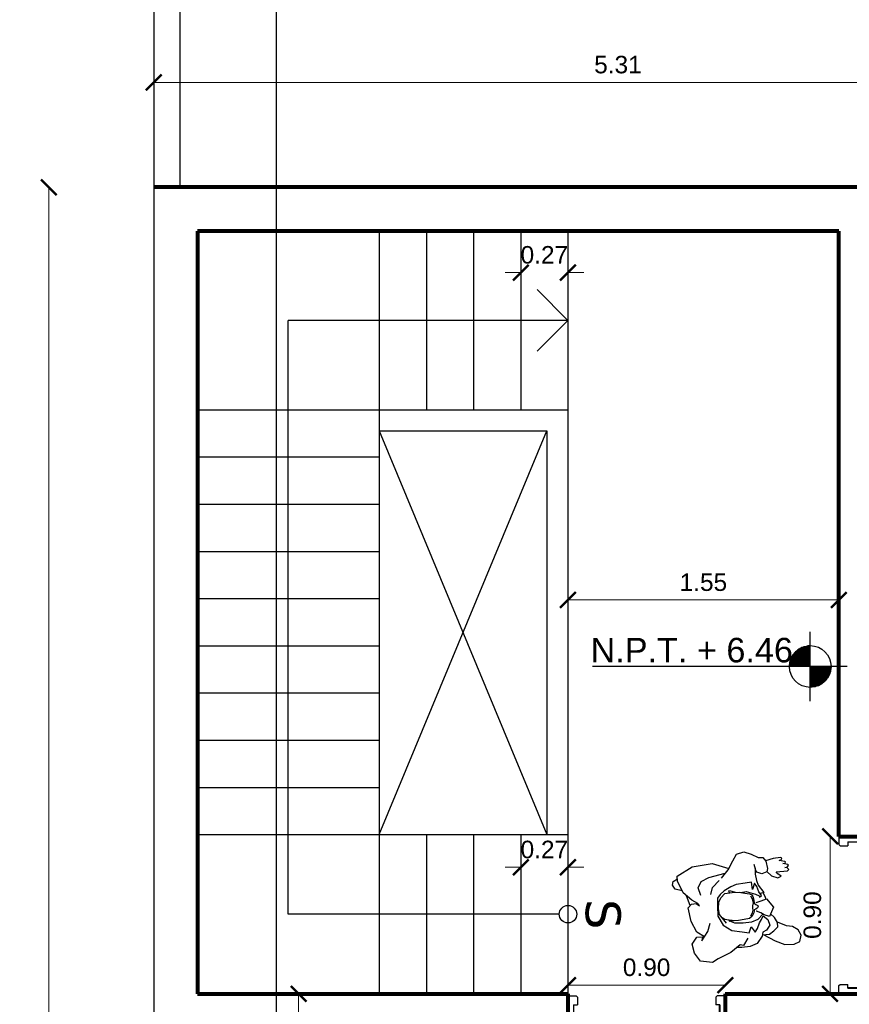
# Model space of a CAD drawing. Header units: inches. Extents: x -1.4 to 10.6, y -3.4 to 32.7.
# Tile 11 of 15: x -0.8 to 4, y 5.5 to 11.2. Entities that reach past the tile are written whole.
import ezdxf

# ---------------------------------------------------------------- set-up
doc = ezdxf.new("R2010")
doc.units = ezdxf.units.IN
doc.header["$MEASUREMENT"] = 0
doc.linetypes.add('CONTINUA', pattern=[0])
for name, color, linetype in [('Cotas', 60, 'Continuous'), ('Flecha', 6, 'Continuous'), ('Gradas', 3, 'Continuous'), ('Linea de corte', 30, 'Continuous'), ('Niveles', 86, 'Continuous'), ('Pared lejana', 152, 'Continuous'), ('Personas', 241, 'Continuous'), ('Puertas', 1, 'Continuous'), ('Vacio', 156, 'Continuous')]:
    doc.layers.add(name, color=color, linetype=linetype)
doc.layers.add('Paredes', color=5, linetype='Continuous', lineweight=80)
doc.styles.get("Standard").update_dxf_attribs({"font": 'arial.ttf'})
doc.styles.add('style1', font='arial.ttf')
doc.dimstyles.new('Cotas', dxfattribs={"dimtxt": 0.1, "dimasz": 0.09, "dimexe": 0.2, "dimexo": 0.4, "dimgap": 0.05, "dimtad": 1, "dimzin": 0, "dimdsep": 46, "dimtxsty": 'Standard', "dimblk": 'ARCHTICK', "dimcen": 0.09, "dimse1": 1, "dimse2": 1, "dimclrd": 60, "dimclre": 256, "dimadec": 0, "dimazin": 0, "dimtfac": 1, "dimtix": 1, "dimtofl": 0, "dimtmove": 1, "dimatfit": 3, "dimfxl": 0, "dimtolj": 1, "dimtzin": 0, "dimlwd": 9, "dimarcsym": 0})

# ---------------------------------------------------------------- blocks, each defined once
blk = doc.blocks.new('puerta2')
at = {"layer": 'Puertas'}
for p, q in [((150.3377, 38.7222), (150.3377, 38.6142)), ((150.3377, 38.7222), (150.3848, 38.7222)), ((150.3377, 38.7222), (150.3377, 38.6142)), ((150.3377, 38.7222), (150.3848, 38.7222)), ((150.3848, 38.7222), (150.3917, 38.7154)), ((150.3848, 38.7222), (150.3917, 38.7154)), ((150.3917, 38.7154), (150.3917, 38.6704)), ((150.3917, 38.7154), (150.3917, 38.6704)), ((151.1906, 38.7222), (151.1837, 38.7154)), ((151.1906, 38.7222), (151.1837, 38.7154)), ((151.1837, 38.7154), (151.1837, 38.6704)), ((151.1837, 38.7154), (151.1837, 38.6704)), ((151.2377, 38.7222), (151.1906, 38.7222)), ((151.2377, 38.7222), (151.1906, 38.7222)), ((151.2377, 38.7222), (151.2377, 38.6142)), ((151.2377, 38.7222), (151.2377, 38.6142)), ((150.369, 38.6704), (150.369, 38.6142)), ((150.369, 38.6704), (150.3917, 38.6704)), ((150.369, 38.6704), (150.369, 38.6142)), ((150.369, 38.6704), (150.3917, 38.6704)), ((150.3712, 38.6682), (150.3712, 38.6142)), ((150.3733, 38.6682), (150.3712, 38.6682)), ((150.3712, 38.6682), (150.3712, 38.6142)), ((150.3733, 38.6682), (150.3712, 38.6682)), ((150.3733, 38.6682), (150.3733, 38.6142)), ((150.3733, 38.6682), (150.3733, 38.6142)), ((151.2064, 38.6704), (151.1837, 38.6704)), ((151.2064, 38.6704), (151.1837, 38.6704)), ((151.2064, 38.6704), (151.2064, 38.6142)), ((151.2064, 38.6704), (151.2064, 38.6142)), ((150.3377, 38.6142), (150.369, 38.6142)), ((150.3377, 38.6142), (150.369, 38.6142)), ((150.3712, 38.6142), (150.3733, 38.6142)), ((150.3712, 38.6142), (150.3733, 38.6142)), ((150.3755, 38.6121), (150.3755, 38.6099)), ((150.3755, 38.6121), (150.4295, 38.6121)), ((150.3755, 38.6121), (150.3755, 38.6099)), ((150.3755, 38.6121), (150.4295, 38.6121)), ((150.4295, 38.6099), (150.3755, 38.6099)), ((150.4295, 38.6099), (150.3755, 38.6099)), ((150.3755, 38.5409), (150.3755, 38.6078)), ((150.4295, 38.6078), (150.3755, 38.6078)), ((150.3755, 38.6078), (150.4295, 38.6078)), ((150.3755, 38.5409), (150.3755, 38.6078)), ((150.4295, 38.6078), (150.3755, 38.6078)), ((150.3755, 38.6078), (150.4295, 38.6078)), ((150.4295, 38.6099), (150.4295, 38.6121)), ((150.4295, 38.6099), (150.4295, 38.6121)), ((150.4295, 38.5066), (150.4295, 38.6078)), ((150.4295, 38.5066), (150.4295, 38.6078)), ((151.2377, 38.6142), (151.2064, 38.6142)), ((151.2377, 38.6142), (151.2064, 38.6142)), ((150.4083, 38.5409), (150.3755, 38.5409)), ((150.4083, 38.5409), (150.3755, 38.5409)), ((150.3824, 38.5387), (150.3755, 38.5387)), ((150.3824, 38.5387), (150.3755, 38.5387)), ((150.3824, 38.5319), (150.3824, 38.5387)), ((150.3824, 38.5319), (150.3824, 38.5387)), ((150.3845, 38.1829), (150.3845, 38.5387)), ((150.3845, 38.2082), (150.3845, 38.5387)), ((150.3845, 38.5387), (150.4061, 38.5387)), ((150.4061, 38.5387), (150.3845, 38.5387)), ((150.3845, 38.1829), (150.3845, 38.5387)), ((150.3845, 38.2082), (150.3845, 38.5387)), ((150.3845, 38.5387), (150.4061, 38.5387)), ((150.4061, 38.5387), (150.3845, 38.5387)), ((150.4061, 38.4998), (150.4061, 38.5387)), ((150.4061, 38.4998), (150.4061, 38.5387)), ((150.4083, 38.4998), (150.4083, 38.5409)), ((150.4083, 38.4998), (150.4083, 38.5409)), ((150.4061, 38.4998), (150.4053, 38.4989)), ((150.4061, 38.4998), (150.4053, 38.4989)), ((150.4061, 38.498), (150.4053, 38.4989)), ((150.4061, 38.498), (150.4053, 38.4989)), ((150.4061, 38.1829), (150.4061, 38.498)), ((150.4061, 38.2082), (150.4061, 38.498)), ((150.4061, 38.1829), (150.4061, 38.498)), ((150.4061, 38.2082), (150.4061, 38.498)), ((150.4226, 38.4998), (150.4083, 38.4998)), ((150.4226, 38.4998), (150.4083, 38.4998)), ((150.4131, 38.4998), (150.4131, 37.8913)), ((150.4131, 38.4998), (150.4131, 37.8913)), ((150.4195, 38.4998), (150.4195, 37.8913)), ((150.4195, 38.4998), (150.4195, 37.8913)), ((150.4226, 38.4998), (150.4295, 38.5066)), ((150.4226, 38.4998), (150.4295, 38.5066)), ((150.4259, 38.503), (150.4259, 37.8881)), ((150.4259, 38.503), (150.4259, 37.8881)), ((150.4277, 38.5048), (150.4277, 37.8863)), ((150.4277, 38.5048), (150.4277, 37.8863)), ((150.4295, 38.5066), (150.4295, 37.8845)), ((150.4295, 38.5066), (150.4295, 37.8845)), ((150.3845, 38.2082), (150.3845, 37.8523)), ((150.3845, 38.2082), (150.3845, 37.8523)), ((150.3845, 38.1829), (150.3845, 37.8523)), ((150.3845, 38.1829), (150.3845, 37.8523)), ((150.4061, 38.2082), (150.4061, 37.893)), ((150.4061, 38.2082), (150.4061, 37.893)), ((150.4061, 38.1829), (150.4061, 37.893)), ((150.4061, 38.1829), (150.4061, 37.893)), ((150.4061, 37.893), (150.4053, 37.8922)), ((150.4061, 37.893), (150.4053, 37.8922)), ((150.4061, 37.8913), (150.4053, 37.8922)), ((150.4061, 37.8913), (150.4053, 37.8922)), ((150.4061, 37.8913), (150.4061, 37.8523)), ((150.4061, 37.8913), (150.4061, 37.8523)), ((150.4083, 37.8913), (150.4083, 37.8502)), ((150.4226, 37.8913), (150.4083, 37.8913)), ((150.4083, 37.8913), (150.4083, 37.8502)), ((150.4226, 37.8913), (150.4083, 37.8913)), ((150.4226, 37.8913), (150.4295, 37.8845)), ((150.4226, 37.8913), (150.4295, 37.8845)), ((150.3593, 37.8372), (150.35, 37.8395)), ((150.3593, 37.8372), (150.35, 37.8395)), ((150.3593, 37.8372), (150.3593, 37.8027)), ((150.3593, 37.8372), (150.3593, 37.8027)), ((150.3711, 37.8462), (150.3755, 37.8462)), ((150.3711, 37.8462), (150.3755, 37.8462)), ((150.3824, 37.8523), (150.3755, 37.8523)), ((150.3824, 37.8523), (150.3755, 37.8523)), ((150.4083, 37.8502), (150.3755, 37.8502)), ((150.3755, 37.8502), (150.3755, 37.7833)), ((150.4083, 37.8502), (150.3755, 37.8502)), ((150.3755, 37.8502), (150.3755, 37.7833)), ((150.3824, 37.8592), (150.3824, 37.8523)), ((150.3824, 37.8592), (150.3824, 37.8523)), ((150.3845, 37.8523), (150.4061, 37.8523)), ((150.4061, 37.8523), (150.3845, 37.8523)), ((150.3845, 37.8523), (150.4061, 37.8523)), ((150.4061, 37.8523), (150.3845, 37.8523)), ((150.4295, 37.8845), (150.4295, 37.7833)), ((150.4295, 37.8845), (150.4295, 37.7833)), ((150.4339, 37.8462), (150.4295, 37.8462)), ((150.4339, 37.8462), (150.4295, 37.8462)), ((150.4457, 37.8372), (150.4569, 37.8395)), ((150.4457, 37.8372), (150.4569, 37.8395)), ((150.4457, 37.8372), (150.4457, 37.8027)), ((150.4457, 37.8372), (150.4457, 37.8027)), ((150.3412, 37.8236), (150.3382, 37.8236)), ((150.3382, 37.8236), (150.3382, 37.8162)), ((150.3412, 37.8236), (150.3382, 37.8236)), ((150.3382, 37.8236), (150.3382, 37.8162)), ((150.3382, 37.8162), (150.3412, 37.8162)), ((150.3382, 37.8162), (150.3412, 37.8162)), ((150.3412, 37.8313), (150.3412, 37.8085)), ((150.3412, 37.8313), (150.3412, 37.8085)), ((150.3412, 37.8162), (150.3412, 37.8236)), ((150.3412, 37.8162), (150.3412, 37.8236)), ((150.3593, 37.8027), (150.35, 37.8004)), ((150.3593, 37.8027), (150.35, 37.8004)), ((150.3593, 37.8301), (150.3654, 37.8301)), ((150.3593, 37.8301), (150.3654, 37.8301)), ((150.3593, 37.8098), (150.3654, 37.8098)), ((150.3593, 37.8098), (150.3654, 37.8098)), ((150.3654, 37.8301), (150.3654, 37.8098)), ((150.3654, 37.8301), (150.3654, 37.8098)), ((150.3711, 37.7936), (150.3755, 37.7936)), ((150.3711, 37.7936), (150.3755, 37.7936)), ((150.4295, 37.7833), (150.3755, 37.7833)), ((150.3755, 37.7833), (150.4295, 37.7833)), ((150.4295, 37.7833), (150.3755, 37.7833)), ((150.3755, 37.7833), (150.4295, 37.7833)), ((150.4339, 37.7936), (150.4295, 37.7936)), ((150.4339, 37.7936), (150.4295, 37.7936)), ((150.4457, 37.8301), (150.4396, 37.8301)), ((150.4396, 37.8301), (150.4396, 37.8098)), ((150.4457, 37.8301), (150.4396, 37.8301)), ((150.4396, 37.8301), (150.4396, 37.8098)), ((150.4457, 37.8098), (150.4396, 37.8098)), ((150.4457, 37.8098), (150.4396, 37.8098)), ((150.4457, 37.8027), (150.4569, 37.8004)), ((150.4457, 37.8027), (150.4569, 37.8004)), ((150.4657, 37.8313), (150.4657, 37.8085)), ((150.4657, 37.8313), (150.4657, 37.8085))]:
    blk.add_line(p, q, dxfattribs=at)
at = {"layer": 'Puertas', "extrusion": (0, 0, -1)}
for centre, major_axis, start_param, end_param in [((150.3733, 38.6121), (0.00153, 0.00153), -1.570796, 4.712389), ((150.3733, 38.6121), (0.00153, 0.00153), -1.570796, 4.712389), ((150.3769, 38.6111), (-0.5865, 0.5865), 2.35245, 3.863557), ((150.3824, 38.5387), (0.00485, 0.00485), 2.356194, 3.926991), ((150.3824, 38.5387), (0.00485, 0.00485), 2.356194, 3.926991), ((150.3493, 37.8313), (0.00575, 0.00575), 3.926991, 5.579394), ((150.3493, 37.8313), (0.00575, 0.00575), 3.926991, 5.579394), ((150.3455, 37.8463), (-0.0182, 0.0182), 2.357943, 3.03977), ((150.3455, 37.8463), (-0.0182, 0.0182), 2.357943, 3.03977), ((150.3824, 37.8523), (-0.00485, 0.00485), 5.497787, 7.068583), ((150.3824, 37.8523), (-0.00485, 0.00485), 5.497787, 7.068583), ((150.4595, 37.8463), (-0.0182, 0.0182), 4.814212, 5.496038), ((150.4595, 37.8463), (-0.0182, 0.0182), 4.814212, 5.496038), ((150.4575, 37.8313), (-0.00575, 0.00575), 0.703791, 2.356194), ((150.4575, 37.8313), (-0.00575, 0.00575), 0.703791, 2.356194), ((150.3493, 37.8085), (-0.00575, 0.00575), 3.845384, 5.497787), ((150.3493, 37.8085), (-0.00575, 0.00575), 3.845384, 5.497787), ((150.3455, 37.7936), (-0.0182, 0.0182), 1.672619, 2.354446), ((150.3455, 37.7936), (-0.0182, 0.0182), 1.672619, 2.354446), ((150.4595, 37.7936), (-0.0182, 0.0182), 5.499536, 6.181362), ((150.4595, 37.7936), (-0.0182, 0.0182), 5.499536, 6.181362), ((150.4575, 37.8085), (-0.00575, 0.00575), 2.356194, 4.008598), ((150.4575, 37.8085), (-0.00575, 0.00575), 2.356194, 4.008598)]:
    blk.add_ellipse(centre, major_axis=major_axis, ratio=1, start_param=start_param, end_param=end_param, dxfattribs=at)
blk = doc.blocks.new('_ArchTick')
at = {"color": 0, "linetype": 'ByBlock', "const_width": 0.15}
blk.add_lwpolyline([(-0.5, -0.5), (0.5, 0.5)], dxfattribs=at)
blk = doc.blocks.new('*D70')
at = {"layer": 'Cotas', "color": 60, "linetype": 'CONTINUA', "lineweight": 9, "transparency": 16777216}
blk.add_line((-0.6, 10.1944), (-0.6, 0), dxfattribs=at)
at = {"layer": 'Defpoints', "color": 0, "transparency": 16777216}
for p in [(-0.6, 10.1944), (-0.6, 0), (-0.6, 0)]:
    blk.add_point(p, dxfattribs=at)
at = {"layer": 'Cotas', "color": 60, "lineweight": 9, "transparency": 16777216, "xscale": 0.09, "yscale": 0.09, "zscale": 0.09}
for p, rotation in [((-0.6, 10.1944), 90), ((-0.6, 0), 270)]:
    blk.add_blockref('_ArchTick', p, dxfattribs=dict(at, rotation=rotation))
at = {"layer": 'Cotas', "color": 0, "transparency": 16777216, "insert": (-0.7011, 5.0972), "char_height": 0.1, "attachment_point": 5, "rotation": 90}
blk.add_mtext('\\A1;10.19', dxfattribs=at)
blk = doc.blocks.new('*D74')
at = {"layer": 'Cotas', "color": 60, "linetype": 'CONTINUA', "lineweight": 9, "transparency": 16777216}
blk.add_line((0, 10.7944), (5.3119, 10.7944), dxfattribs=at)
at = {"layer": 'Defpoints', "color": 0, "transparency": 16777216}
for p in [(0, 10.7944), (5.3119, 10.7944), (5.3119, 10.7944)]:
    blk.add_point(p, dxfattribs=at)
at = {"layer": 'Cotas', "color": 60, "lineweight": 9, "transparency": 16777216, "xscale": 0.09, "yscale": 0.09, "zscale": 0.09, "rotation": 180}
blk.add_blockref('_ArchTick', (0, 10.7944), dxfattribs=at)
at = {"layer": 'Cotas', "color": 60, "lineweight": 9, "transparency": 16777216, "xscale": 0.09, "yscale": 0.09, "zscale": 0.09}
blk.add_blockref('_ArchTick', (5.3119, 10.7944), dxfattribs=at)
at = {"layer": 'Cotas', "color": 0, "transparency": 16777216, "insert": (2.656, 10.8955), "char_height": 0.1, "attachment_point": 5}
blk.add_mtext('\\A1;5.31', dxfattribs=at)
blk = doc.blocks.new('*D88')
at = {"layer": 'Cotas', "color": 60, "linetype": 'CONTINUA', "lineweight": 9, "transparency": 16777216}
blk.add_line((0.8291, 5.0829), (0.8291, 5.5829), dxfattribs=at)
at = {"layer": 'Defpoints', "color": 0, "transparency": 16777216}
for p in [(0.8291, 5.5829), (0.8291, 5.5829), (0.8291, 5.0829)]:
    blk.add_point(p, dxfattribs=at)
at = {"layer": 'Cotas', "color": 60, "lineweight": 9, "transparency": 16777216, "xscale": 0.09, "yscale": 0.09, "zscale": 0.09}
for p, rotation in [((0.8291, 5.5829), 90), ((0.8291, 5.0829), 270)]:
    blk.add_blockref('_ArchTick', p, dxfattribs=dict(at, rotation=rotation))
at = {"layer": 'Cotas', "color": 0, "transparency": 16777216, "insert": (0.7281, 5.3329), "char_height": 0.1, "attachment_point": 5, "rotation": 90}
blk.add_mtext('\\A1;0.50', dxfattribs=at)
blk = doc.blocks.new('*D94')
at = {"layer": 'Cotas', "color": 60, "linetype": 'CONTINUA', "lineweight": 9, "transparency": 16777216}
blk.add_line((2.37, 5.6329), (3.27, 5.6329), dxfattribs=at)
at = {"layer": 'Defpoints', "color": 0, "transparency": 16777216}
for p in [(2.37, 5.6329), (3.27, 5.6329), (3.27, 5.6329)]:
    blk.add_point(p, dxfattribs=at)
at = {"layer": 'Cotas', "color": 60, "lineweight": 9, "transparency": 16777216, "xscale": 0.09, "yscale": 0.09, "zscale": 0.09, "rotation": 180}
blk.add_blockref('_ArchTick', (2.37, 5.6329), dxfattribs=at)
at = {"layer": 'Cotas', "color": 60, "lineweight": 9, "transparency": 16777216, "xscale": 0.09, "yscale": 0.09, "zscale": 0.09}
blk.add_blockref('_ArchTick', (3.27, 5.6329), dxfattribs=at)
at = {"layer": 'Cotas', "color": 0, "transparency": 16777216, "insert": (2.82, 5.7339), "char_height": 0.1, "attachment_point": 5}
blk.add_mtext('\\A1;0.90', dxfattribs=at)
blk = doc.blocks.new('*D101')
at = {"layer": 'Cotas', "color": 60, "linetype": 'CONTINUA', "lineweight": 9, "transparency": 16777216}
blk.add_line((2.37, 7.8348), (3.9196, 7.8348), dxfattribs=at)
at = {"layer": 'Defpoints', "color": 0, "transparency": 16777216}
for p in [(2.37, 7.8348), (3.9196, 7.8348), (3.9196, 7.8348)]:
    blk.add_point(p, dxfattribs=at)
at = {"layer": 'Cotas', "color": 60, "lineweight": 9, "transparency": 16777216, "xscale": 0.09, "yscale": 0.09, "zscale": 0.09, "rotation": 180}
blk.add_blockref('_ArchTick', (2.37, 7.8348), dxfattribs=at)
at = {"layer": 'Cotas', "color": 60, "lineweight": 9, "transparency": 16777216, "xscale": 0.09, "yscale": 0.09, "zscale": 0.09}
blk.add_blockref('_ArchTick', (3.9196, 7.8348), dxfattribs=at)
at = {"layer": 'Cotas', "color": 0, "transparency": 16777216, "insert": (3.1448, 7.9358), "char_height": 0.1, "attachment_point": 5}
blk.add_mtext('\\A1;1.55', dxfattribs=at)
blk = doc.blocks.new('*D102')
at = {"layer": 'Cotas', "color": 60, "linetype": 'CONTINUA', "lineweight": 9, "transparency": 16777216}
blk.add_line((3.8696, 6.4829), (3.8696, 5.5829), dxfattribs=at)
at = {"layer": 'Defpoints', "color": 0, "transparency": 16777216}
for p in [(3.8696, 6.4829), (3.8696, 5.5829), (3.8696, 5.5829)]:
    blk.add_point(p, dxfattribs=at)
at = {"layer": 'Cotas', "color": 60, "lineweight": 9, "transparency": 16777216, "xscale": 0.09, "yscale": 0.09, "zscale": 0.09}
for p, rotation in [((3.8696, 6.4829), 90), ((3.8696, 5.5829), 270)]:
    blk.add_blockref('_ArchTick', p, dxfattribs=dict(at, rotation=rotation))
at = {"layer": 'Cotas', "color": 0, "transparency": 16777216, "insert": (3.7686, 6.0329), "char_height": 0.1, "attachment_point": 5, "rotation": 90}
blk.add_mtext('\\A1;0.90', dxfattribs=at)
blk = doc.blocks.new('*D115')
at = {"layer": 'Cotas', "color": 60, "linetype": 'CONTINUA', "lineweight": 9, "transparency": 16777216}
for p, q in [((2.1, 9.7068), (2.01, 9.7068)), ((2.37, 9.7068), (2.46, 9.7068))]:
    blk.add_line(p, q, dxfattribs=at)
at = {"layer": 'Defpoints', "color": 0, "transparency": 16777216}
for p in [(2.1, 9.7068), (2.37, 9.7068), (2.37, 9.7068)]:
    blk.add_point(p, dxfattribs=at)
at = {"layer": 'Cotas', "color": 60, "lineweight": 9, "transparency": 16777216, "xscale": 0.09, "yscale": 0.09, "zscale": 0.09}
blk.add_blockref('_ArchTick', (2.1, 9.7068), dxfattribs=at)
at = {"layer": 'Cotas', "color": 60, "lineweight": 9, "transparency": 16777216, "xscale": 0.09, "yscale": 0.09, "zscale": 0.09, "rotation": 180}
blk.add_blockref('_ArchTick', (2.37, 9.7068), dxfattribs=at)
at = {"layer": 'Cotas', "color": 0, "transparency": 16777216, "insert": (2.235, 9.8078), "char_height": 0.1, "attachment_point": 5}
blk.add_mtext('\\A1;0.27', dxfattribs=at)
blk = doc.blocks.new('*D116')
at = {"layer": 'Cotas', "color": 60, "linetype": 'CONTINUA', "lineweight": 9, "transparency": 16777216}
for p, q in [((2.1, 6.3066), (2.01, 6.3066)), ((2.37, 6.3066), (2.46, 6.3066))]:
    blk.add_line(p, q, dxfattribs=at)
at = {"layer": 'Defpoints', "color": 0, "transparency": 16777216}
for p in [(2.1, 6.3066), (2.1, 6.3066), (2.37, 6.3066)]:
    blk.add_point(p, dxfattribs=at)
at = {"layer": 'Cotas', "color": 60, "lineweight": 9, "transparency": 16777216, "xscale": 0.09, "yscale": 0.09, "zscale": 0.09}
blk.add_blockref('_ArchTick', (2.1, 6.3066), dxfattribs=at)
at = {"layer": 'Cotas', "color": 60, "lineweight": 9, "transparency": 16777216, "xscale": 0.09, "yscale": 0.09, "zscale": 0.09, "rotation": 180}
blk.add_blockref('_ArchTick', (2.37, 6.3066), dxfattribs=at)
at = {"layer": 'Cotas', "color": 0, "transparency": 16777216, "insert": (2.235, 6.4076), "char_height": 0.1, "attachment_point": 5}
blk.add_mtext('\\A1;0.27', dxfattribs=at)
blk = doc.blocks.new('Nivel2')
at = {"layer": 'Niveles'}
for p, q in [((46.512, 32.297), (46.512, 32.6947)), ((46.512, 32.5991), (46.4522, 32.5991)), ((46.4533, 32.5997), (46.4533, 32.4959)), ((46.4583, 32.6024), (46.4583, 32.4959)), ((46.512, 32.6041), (46.4618, 32.6041)), ((46.4632, 32.6048), (46.4632, 32.4959)), ((46.4682, 32.6069), (46.4682, 32.4959)), ((46.4732, 32.6087), (46.4732, 32.4959)), ((46.512, 32.6091), (46.4743, 32.6091)), ((46.4782, 32.6103), (46.4782, 32.4959)), ((46.4831, 32.6116), (46.4831, 32.4959)), ((46.4881, 32.6128), (46.4881, 32.4959)), ((46.4931, 32.6137), (46.4931, 32.4959)), ((46.512, 32.614), (46.4955, 32.614)), ((46.498, 32.6144), (46.498, 32.4959)), ((46.503, 32.6148), (46.503, 32.4959)), ((46.508, 32.6151), (46.508, 32.4959)), ((46.512, 32.5444), (46.403, 32.5444)), ((46.4036, 32.5457), (46.4036, 32.4959)), ((46.512, 32.5494), (46.4054, 32.5494)), ((46.512, 32.5544), (46.408, 32.5544)), ((46.4086, 32.5553), (46.4086, 32.4959)), ((46.512, 32.5594), (46.411, 32.5594)), ((46.4135, 32.5632), (46.4135, 32.4959)), ((46.512, 32.5643), (46.4143, 32.5643)), ((46.512, 32.5693), (46.418, 32.5693)), ((46.4185, 32.57), (46.4185, 32.4959)), ((46.512, 32.5743), (46.4221, 32.5743)), ((46.4235, 32.5759), (46.4235, 32.4959)), ((46.512, 32.5792), (46.4267, 32.5792)), ((46.4284, 32.581), (46.4284, 32.4959)), ((46.512, 32.5842), (46.4318, 32.5842)), ((46.4334, 32.5856), (46.4334, 32.4959)), ((46.512, 32.5892), (46.4377, 32.5892)), ((46.4384, 32.5898), (46.4384, 32.4959)), ((46.4434, 32.5935), (46.4434, 32.4959)), ((46.512, 32.5942), (46.4444, 32.5942)), ((46.4483, 32.5968), (46.4483, 32.4959)), ((46.7232, 32.4959), (45.2662, 32.4959)), ((46.512, 32.4997), (46.3928, 32.4997)), ((46.512, 32.5047), (46.393, 32.5047)), ((46.512, 32.5096), (46.3935, 32.5096)), ((46.3936, 32.5109), (46.3936, 32.4959)), ((46.512, 32.5146), (46.3942, 32.5146)), ((46.512, 32.5196), (46.3951, 32.5196)), ((46.512, 32.5246), (46.3962, 32.5246)), ((46.512, 32.5295), (46.3975, 32.5295)), ((46.3986, 32.533), (46.3986, 32.4959)), ((46.512, 32.5345), (46.3991, 32.5345)), ((46.512, 32.5395), (46.4009, 32.5395)), ((46.6313, 32.4947), (46.512, 32.4947)), ((46.6312, 32.4898), (46.512, 32.4898)), ((46.513, 32.4959), (46.513, 32.3766)), ((46.5179, 32.4959), (46.5179, 32.3767)), ((46.5229, 32.4959), (46.5229, 32.3771)), ((46.5279, 32.4959), (46.5279, 32.3776)), ((46.5328, 32.4959), (46.5328, 32.3784)), ((46.5378, 32.4959), (46.5378, 32.3794)), ((46.5428, 32.4959), (46.5428, 32.3806)), ((46.5478, 32.4959), (46.5478, 32.382)), ((46.5527, 32.4959), (46.5527, 32.3837)), ((46.5577, 32.4959), (46.5577, 32.3857)), ((46.5627, 32.4959), (46.5627, 32.3878)), ((46.5676, 32.4959), (46.5676, 32.3903)), ((46.5726, 32.4959), (46.5726, 32.3931)), ((46.5776, 32.4959), (46.5776, 32.3962)), ((46.5826, 32.4959), (46.5826, 32.3996)), ((46.5875, 32.4959), (46.5875, 32.4035)), ((46.5925, 32.4959), (46.5925, 32.4078)), ((46.5975, 32.4959), (46.5975, 32.4126)), ((46.6024, 32.4959), (46.6024, 32.418)), ((46.6074, 32.4959), (46.6074, 32.4242)), ((46.6124, 32.4959), (46.6124, 32.4314)), ((46.6174, 32.4959), (46.6174, 32.4399)), ((46.6223, 32.4959), (46.6223, 32.4504)), ((46.6273, 32.4959), (46.6273, 32.4651)), ((46.6308, 32.4848), (46.512, 32.4848)), ((46.6302, 32.4798), (46.512, 32.4798)), ((46.6295, 32.4748), (46.512, 32.4748)), ((46.6285, 32.4699), (46.512, 32.4699)), ((46.6272, 32.4649), (46.512, 32.4649)), ((46.6258, 32.4599), (46.512, 32.4599)), ((46.6241, 32.455), (46.512, 32.455)), ((46.6222, 32.45), (46.512, 32.45)), ((46.6199, 32.445), (46.512, 32.445)), ((46.6175, 32.44), (46.512, 32.44)), ((46.6147, 32.4351), (46.512, 32.4351)), ((46.6116, 32.4301), (46.512, 32.4301)), ((46.6081, 32.4251), (46.512, 32.4251)), ((46.6042, 32.4202), (46.512, 32.4202)), ((46.5999, 32.4152), (46.512, 32.4152)), ((46.5951, 32.4102), (46.512, 32.4102)), ((46.5896, 32.4052), (46.512, 32.4052)), ((46.5834, 32.4003), (46.512, 32.4003)), ((46.5762, 32.3953), (46.512, 32.3953)), ((46.5677, 32.3903), (46.512, 32.3903)), ((46.557, 32.3854), (46.512, 32.3854)), ((46.542, 32.3804), (46.512, 32.3804))]:
    blk.add_line(p, q, dxfattribs=at)
blk.add_circle((46.512, 32.4959), 0.1193, dxfattribs=at)
blk = doc.blocks.new('persona2')
at = {"layer": 'Personas', "color": 30, "linetype": 'ByBlock'}
for p, q in [((45.0493, 30.947), (45.0801, 30.9681)), ((45.0801, 30.9681), (45.1494, 30.9605)), ((44.9223, 30.8662), (44.9762, 30.9105)), ((44.9762, 30.9105), (45.0493, 30.947)), ((45.1494, 30.9605), (45.184, 30.9143)), ((45.184, 30.9143), (45.1975, 30.8624)), ((44.7972, 30.8182), (44.8261, 30.8585)), ((44.8261, 30.8585), (44.8646, 30.8759)), ((44.8646, 30.8759), (44.9127, 30.8816)), ((44.878, 30.8297), (44.9031, 30.8701)), ((44.9031, 30.8701), (44.9223, 30.8662)), ((44.9127, 30.8816), (44.9411, 30.8816)), ((45.1975, 30.8624), (45.1706, 30.8239)), ((44.7549, 30.8066), (44.7299, 30.7874)), ((44.7959, 30.8105), (44.7549, 30.8066)), ((44.7934, 30.7951), (44.7972, 30.8182)), ((44.8703, 30.7989), (44.8588, 30.7643)), ((44.9108, 30.7932), (44.8703, 30.7989)), ((45.1417, 30.8432), (45.1071, 30.7912)), ((45.1273, 30.8215), (45.1706, 30.7951)), ((45.1378, 30.822), (45.1417, 30.8432)), ((45.1706, 30.8239), (45.1378, 30.822)), ((44.7299, 30.7874), (44.7068, 30.7643)), ((44.7068, 30.7643), (44.7087, 30.7393)), ((44.753, 30.7547), (44.7722, 30.7836)), ((44.7645, 30.722), (44.753, 30.7547)), ((44.7722, 30.7836), (44.7934, 30.7951)), ((44.8126, 30.7413), (44.8011, 30.722)), ((44.8242, 30.7739), (44.8126, 30.7413)), ((44.8376, 30.7951), (44.8242, 30.7739)), ((44.8588, 30.7643), (44.8376, 30.7951)), ((44.8569, 30.7374), (44.905, 30.7432)), ((44.905, 30.7432), (44.9531, 30.7432)), ((44.9704, 30.7855), (44.9108, 30.7932)), ((44.9531, 30.7432), (44.9825, 30.7319)), ((45.0205, 30.7547), (44.9704, 30.7855)), ((45.0512, 30.7028), (45.0205, 30.7547)), ((45.1071, 30.7912), (45.0936, 30.7432)), ((45.1706, 30.7951), (45.2033, 30.7336)), ((44.7087, 30.7393), (44.726, 30.7105)), ((44.726, 30.7105), (44.7487, 30.6903)), ((44.7914, 30.7009), (44.7645, 30.722)), ((44.8011, 30.722), (44.7914, 30.7009)), ((44.7931, 30.6907), (44.8222, 30.722)), ((44.8222, 30.722), (44.8569, 30.7374)), ((45.0532, 30.6451), (45.0512, 30.7028)), ((45.2033, 30.7336), (45.2206, 30.6547)), ((45.0532, 30.6009), (45.0532, 30.6451)), ((45.1744, 30.6297), (45.1552, 30.6432)), ((45.1552, 30.6432), (45.1648, 30.6297)), ((45.1648, 30.6297), (45.1994, 30.6124)), ((45.2014, 30.6336), (45.1744, 30.6297)), ((45.2206, 30.6547), (45.2014, 30.6336)), ((45.2087, 30.6416), (45.229, 30.5874)), ((44.7799, 30.5951), (44.7762, 30.6062)), ((44.7914, 30.5693), (44.7799, 30.5951)), ((44.7876, 30.5682), (44.8068, 30.574)), ((44.8126, 30.5951), (44.8011, 30.5855)), ((44.8011, 30.5855), (44.8165, 30.5644)), ((44.8145, 30.5874), (44.8126, 30.5951)), ((44.8357, 30.5778), (44.8145, 30.5874)), ((44.8877, 30.5624), (44.8357, 30.5778)), ((45.0147, 30.5586), (45.0378, 30.5797)), ((45.0378, 30.5797), (45.0532, 30.6009)), ((45.0897, 30.5797), (45.0801, 30.5394)), ((45.1475, 30.5855), (45.1629, 30.5413)), ((45.1994, 30.6124), (45.2495, 30.5701)), ((44.8203, 30.5259), (44.7876, 30.5682)), ((44.8165, 30.5644), (44.828, 30.5336)), ((44.8299, 30.499), (44.8203, 30.5259)), ((44.828, 30.5336), (44.8415, 30.5144)), ((44.8415, 30.5144), (44.853, 30.5509)), ((44.853, 30.5509), (44.8569, 30.5086)), ((44.918, 30.5675), (44.8877, 30.5624)), ((44.8934, 30.5144), (44.9454, 30.5221)), ((44.9454, 30.5221), (44.9762, 30.5355)), ((44.9762, 30.5355), (45.0147, 30.5586)), ((45.0801, 30.5394), (45.0435, 30.5)), ((45.1629, 30.5413), (45.1455, 30.5048)), ((45.2495, 30.5701), (45.2803, 30.5028)), ((44.7703, 30.449), (44.7991, 30.4605)), ((44.7991, 30.4605), (44.828, 30.4509)), ((44.8376, 30.4624), (44.8299, 30.499)), ((44.8376, 30.4275), (44.8376, 30.4624)), ((44.8569, 30.5086), (44.8934, 30.5144)), ((45.0301, 30.4855), (44.9916, 30.4375)), ((45.1013, 30.4817), (45.0089, 30.4567)), ((45.1455, 30.5048), (45.1013, 30.4817)), ((45.2822, 30.474), (45.1975, 30.4201)), ((45.2803, 30.5028), (45.2822, 30.474)), ((44.7664, 30.4298), (44.7703, 30.449)), ((44.7761, 30.3894), (44.7664, 30.4298)), ((44.828, 30.4509), (44.8338, 30.4413)), ((44.8338, 30.4413), (44.8434, 30.4067)), ((44.9916, 30.4375), (44.9646, 30.3875)), ((45.082, 30.4028), (44.9875, 30.4298)), ((45.1975, 30.4201), (45.082, 30.4028)), ((44.7934, 30.3682), (44.7761, 30.3894)), ((44.8203, 30.3682), (44.7934, 30.3682)), ((44.8588, 30.349), (44.8203, 30.3682)), ((44.9011, 30.3355), (44.8588, 30.349)), ((44.9435, 30.349), (44.9011, 30.3355)), ((44.9646, 30.3875), (44.9435, 30.349))]:
    blk.add_line(p, q, dxfattribs=at)
at = {"layer": 'Personas', "color": 18, "linetype": 'ByBlock'}
for p, q in [((44.6144, 30.8624), (44.5817, 30.847)), ((44.6664, 30.8643), (44.6144, 30.8624)), ((44.7222, 30.8432), (44.6664, 30.8643)), ((44.5817, 30.847), (44.574, 30.8124)), ((44.574, 30.8124), (44.5913, 30.7816)), ((44.787, 30.8097), (44.7222, 30.8432)), ((44.5913, 30.7816), (44.624, 30.7624)), ((44.624, 30.7624), (44.6567, 30.7586)), ((44.6567, 30.7586), (44.7099, 30.7373)), ((45.2547, 30.5587), (45.2937, 30.549)), ((45.2937, 30.549), (45.3091, 30.5259)), ((45.3091, 30.5259), (45.3053, 30.5048)), ((45.3053, 30.5048), (45.2812, 30.4887))]:
    blk.add_line(p, q, dxfattribs=at)
at = {"layer": 'Personas', "linetype": 'ByBlock'}
for p, q in [((45, 30.7437), (45.0411, 30.6931)), ((44.8432, 30.6724), (44.845, 30.684)), ((44.845, 30.684), (44.8536, 30.7023)), ((44.8536, 30.7023), (44.8694, 30.7156)), ((44.8694, 30.7156), (44.9004, 30.7229)), ((44.9004, 30.7229), (44.9321, 30.7284)), ((44.9321, 30.7284), (44.9546, 30.729)), ((44.9546, 30.729), (44.982, 30.7266)), ((44.9839, 30.7321), (44.9581, 30.7287)), ((44.965, 30.7296), (45.0094, 30.7217)), ((44.9875, 30.7278), (44.9839, 30.7321)), ((44.9857, 30.726), (44.9875, 30.7278)), ((45.0094, 30.7217), (45.0253, 30.7126)), ((45.0411, 30.6931), (45.046, 30.6597)), ((44.8201, 30.6481), (44.8237, 30.6548)), ((44.8225, 30.642), (44.8201, 30.6481)), ((44.8322, 30.6359), (44.8225, 30.642)), ((44.8237, 30.6548), (44.8335, 30.6621)), ((44.8426, 30.6292), (44.8322, 30.6359)), ((44.8335, 30.6621), (44.8432, 30.667)), ((44.8438, 30.611), (44.8426, 30.6292)), ((44.8432, 30.667), (44.8432, 30.6724)), ((45.046, 30.6597), (45.0442, 30.6238)), ((44.8499, 30.5915), (44.8438, 30.611)), ((44.856, 30.5818), (44.8499, 30.5915)), ((44.8688, 30.5751), (44.856, 30.5818)), ((44.8956, 30.5721), (44.8688, 30.5751)), ((44.9285, 30.5654), (44.8956, 30.5721)), ((45.0107, 30.5727), (44.9693, 30.5672)), ((45.0338, 30.5982), (45.0107, 30.5727)), ((45.0442, 30.6238), (45.0338, 30.5982)), ((44.9693, 30.5672), (44.9285, 30.5654)), ((44.9839, 30.5556), (44.9515, 30.5664)), ((44.9827, 30.569), (44.9869, 30.5611)), ((44.9869, 30.5611), (44.9839, 30.5556)), ((44.7068, 30.4836), (44.6875, 30.474)), ((44.6875, 30.474), (44.7068, 30.4605)), ((44.7433, 30.4721), (44.7068, 30.4836)), ((44.7068, 30.4605), (44.7164, 30.449)), ((44.77, 30.4478), (44.7433, 30.4721)), ((44.651, 30.4432), (44.6433, 30.4355)), ((44.6433, 30.4355), (44.6529, 30.4259)), ((44.651, 30.4201), (44.6452, 30.4105)), ((44.6452, 30.4105), (44.649, 30.4067)), ((44.649, 30.4067), (44.6779, 30.4028)), ((44.7164, 30.449), (44.651, 30.4432)), ((44.6664, 30.424), (44.651, 30.4201)), ((44.6529, 30.4259), (44.6664, 30.424)), ((44.6779, 30.4028), (44.6644, 30.4009)), ((44.6644, 30.4009), (44.6625, 30.3932)), ((44.6625, 30.3932), (44.6664, 30.3913)), ((44.6664, 30.3913), (44.6991, 30.3855)), ((44.6856, 30.3798), (44.6837, 30.3721)), ((44.6837, 30.3721), (44.6914, 30.3682)), ((44.6991, 30.3855), (44.6856, 30.3798)), ((44.6914, 30.3682), (44.7337, 30.374)), ((44.7337, 30.374), (44.7786, 30.3862))]:
    blk.add_line(p, q, dxfattribs=at)
at = {"layer": 'Personas', "color": 5, "linetype": 'ByBlock'}
for p, q in [((44.7318, 30.6509), (44.7549, 30.7047)), ((44.7549, 30.7047), (44.7857, 30.6951)), ((44.7857, 30.6951), (44.8049, 30.6836)), ((44.8049, 30.6836), (44.8299, 30.674)), ((44.7722, 30.6047), (44.7318, 30.6509)), ((44.8299, 30.674), (44.8319, 30.674)), ((44.803, 30.6163), (44.7722, 30.6047)), ((44.8319, 30.624), (44.803, 30.6163))]:
    blk.add_line(p, q, dxfattribs=at)
at = {"layer": 'Personas', "color": 250, "linetype": 'ByBlock'}
for p, q in [((44.8517, 30.684), (44.8487, 30.6682)), ((44.8615, 30.7017), (44.8517, 30.684)), ((44.8499, 30.6439), (44.8456, 30.6274)), ((44.8456, 30.6274), (44.8517, 30.6049)), ((44.8487, 30.6682), (44.8505, 30.6566)), ((44.8505, 30.6566), (44.8499, 30.6439)), ((44.8517, 30.6049), (44.8615, 30.5879))]:
    blk.add_line(p, q, dxfattribs=at)

msp = doc.modelspace()

# ---------------------------------------------------------------- linework, layer by layer
at = {"layer": 'Flecha'}
for p, q in [((2.37, 9.4336), (2.1932, 9.6104)), ((2.37, 9.4336), (0.77, 9.4336)), ((0.77, 6.0379), (0.77, 9.4336)), ((2.37, 9.4336), (2.1932, 9.2568)), ((2.32, 6.0379), (0.77, 6.0379))]:
    msp.add_line(p, q, dxfattribs=at)
msp.add_circle((2.37, 6.0379), 0.05, dxfattribs=at)
at = {"layer": 'Gradas'}
for p, q in [((1.29, 9.9444), (1.29, 5.5829)), ((1.56, 9.9444), (1.56, 8.9229)), ((1.83, 9.9444), (1.83, 8.9229)), ((2.1, 9.9444), (2.1, 8.9229)), ((2.37, 9.9444), (2.37, 8.9229)), ((0.25, 8.9229), (2.37, 8.9229)), ((2.37, 8.9229), (2.37, 5.5829)), ((1.29, 8.8029), (2.25, 8.8029)), ((2.25, 8.8029), (2.25, 6.4929)), ((0.25, 8.6529), (1.29, 8.6529)), ((0.25, 8.3829), (1.29, 8.3829)), ((0.25, 8.1129), (1.29, 8.1129)), ((0.25, 7.8429), (1.29, 7.8429)), ((0.25, 7.5729), (1.29, 7.5729)), ((0.25, 7.3029), (1.29, 7.3029)), ((0.25, 7.0329), (1.29, 7.0329)), ((0.25, 6.7629), (1.29, 6.7629)), ((0.25, 6.4929), (2.37, 6.4929)), ((1.56, 6.4929), (1.56, 5.5829)), ((1.83, 6.4929), (1.83, 5.5829)), ((2.1, 6.4929), (2.1, 5.5829))]:
    msp.add_line(p, q, dxfattribs=at)
at = {"layer": 'Linea de corte'}
msp.add_line((0.7, 32.25), (0.7, -2.2), dxfattribs=at)
at = {"layer": 'Pared lejana'}
for p, q in [((0, 30.05), (0, 0)), ((0.15, 29.9), (0.15, 10.1944))]:
    msp.add_line(p, q, dxfattribs=at)
at = {"layer": 'Paredes'}
for p, q in [((5.3119, 10.1944), (0, 10.1944)), ((0.25, 9.9444), (0.25, 5.5829)), ((3.9196, 9.9444), (0.25, 9.9444)), ((3.9196, 6.4829), (3.9196, 9.9444)), ((3.9196, 6.4829), (4.0396, 6.4829)), ((0.25, 5.5829), (2.37, 5.5829)), ((2.37, 5.5829), (2.37, 5.0829)), ((3.27, 5.5829), (3.27, 5.4629)), ((3.27, 5.5829), (4.8396, 5.5829))]:
    msp.add_line(p, q, dxfattribs=at)
at = {"layer": 'Vacio'}
for p, q in [((1.29, 8.8029), (2.25, 6.4929)), ((1.29, 6.4929), (2.25, 8.8029))]:
    msp.add_line(p, q, dxfattribs=at)

# ---------------------------------------------------------------- block references
msp.add_blockref('Nivel2', (-42.756, -25.0414))
at = {"rotation": 90}
msp.add_blockref('puerta2', (42.6419, -144.7548), dxfattribs=at)
at = {"xscale": -1}
msp.add_blockref('puerta2', (153.6077, -33.1514), dxfattribs=at)
at = {"layer": 'Personas', "rotation": 180}
msp.add_blockref('persona2', (48.2778, 36.7299), dxfattribs=at)

# ---------------------------------------------------------------- texts
at = {"layer": 'Flecha', "insert": (2.57, 6.0379), "char_height": 0.2, "width": 0.100333, "attachment_point": 5, "rotation": 270}
msp.add_mtext('{\\fVerdana|b0|i0|c0|p34;S}', dxfattribs=at)
at = {"layer": 'Niveles', "insert": (2.4994, 7.6182), "char_height": 0.14, "width": 1.847722, "attachment_point": 1, "style": 'style1'}
msp.add_mtext('N.P.T. + 6.46', dxfattribs=at)

# ---------------------------------------------------------------- dimensions: what is measured, and where the dimension line sits
at = {"layer": 'Cotas'}
for base, p1, p2, picture, middle in [((5.3119, 10.7944), (0, 10.7944), (5.3119, 10.7944), '*D74', (2.656, 10.8955)), ((2.37, 9.7068), (2.1, 9.7068), (2.37, 9.7068), '*D115', (2.235, 9.8078)), ((3.9196, 7.8348), (2.37, 7.8348), (3.9196, 7.8348), '*D101', (3.1448, 7.9358)), ((2.1, 6.3066), (2.37, 6.3066), (2.1, 6.3066), '*D116', (2.235, 6.4076)), ((3.27, 5.6329), (2.37, 5.6329), (3.27, 5.6329), '*D94', (2.82, 5.7339))]:
    dim = msp.add_linear_dim(base=base, p1=p1, p2=p2, dimstyle='Cotas', dxfattribs=at)
    dim.commit()
    dim.dimension.update_dxf_attribs({"geometry": picture, "text_midpoint": middle})
for base, p1, p2, picture, middle in [((-0.6, 0), (-0.6, 10.1944), (-0.6, 0), '*D70', (-0.7011, 5.0972)), ((3.8696, 5.5829), (3.8696, 6.4829), (3.8696, 5.5829), '*D102', (3.7686, 6.0329)), ((0.8291, 5.5829), (0.8291, 5.0829), (0.8291, 5.5829), '*D88', (0.7281, 5.3329))]:
    dim = msp.add_linear_dim(base=base, p1=p1, p2=p2, angle=270, dimstyle='Cotas', dxfattribs=at)
    dim.commit()
    dim.dimension.update_dxf_attribs({"geometry": picture, "text_midpoint": middle})

doc.saveas('drawing.dxf')
